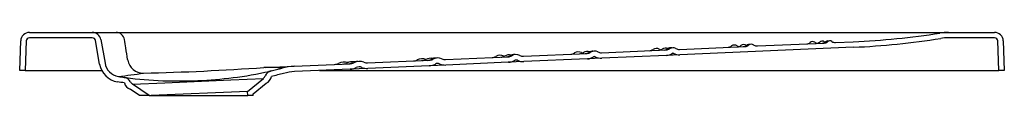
# Model space of a CAD drawing. Header units: millimetres. Extents: x 0 to 0.902, y -0.023 to 0.035.
import ezdxf

# ---------------------------------------------------------------- set-up
doc = ezdxf.new("R2010")
doc.units = ezdxf.units.MM
doc.layers.add('BLOCKS', color=3, linetype='Continuous')

msp = doc.modelspace()

# ---------------------------------------------------------------- linework, layer by layer
at = {"layer": 'BLOCKS'}
for p, q in [((0, 0), (0.00095, 0.02728)), ((0.00595, 0.0271), (0.005, 0)), ((0.00895, 0.035), (0.06651, 0.035)), ((0.06651, 0.03), (0.00895, 0.03)), ((0.06651, 0.035), (0.08834, 0.035)), ((0.07328, 0.00591), (0.06946, 0.02752)), ((0.07439, 0.02839), (0.0782, 0.00677)), ((0.08834, 0.035), (0.10694, 0.035)), ((0.10694, 0.035), (0.52511, 0.035)), ((0.52511, 0.035), (0.85124, 0.035)), ((0.85124, 0.035), (0.8935, 0.035)), ((0.8935, 0.03), (0.85124, 0.03)), ((0.89744, 0), (0.89649, 0.0271)), ((0.90149, 0.02728), (0.90244, 0)), ((0.53326, 0.01629), (0.59246, 0.01888)), ((0.59566, 0.01997), (0.59566, 0.01997)), ((0.60143, 0.02022), (0.60143, 0.02022)), ((0.60471, 0.01941), (0.66486, 0.02204)), ((0.76426, 0.02137), (0.60493, 0.01442)), ((0.66606, 0.0231), (0.66606, 0.0231)), ((0.66799, 0.02319), (0.66799, 0.02319)), ((0.67296, 0.0234), (0.67296, 0.0234)), ((0.67617, 0.02253), (0.73726, 0.0252)), ((0.73747, 0.02628), (0.73747, 0.02628)), ((0.7403, 0.0264), (0.7403, 0.0264)), ((0.7445, 0.02659), (0.7445, 0.02659)), ((0.74764, 0.02565), (0.76404, 0.02637)), ((0.3189, 0.00693), (0.37523, 0.00939)), ((0.39035, 0.01005), (0.44764, 0.01255)), ((0.45095, 0.01355), (0.45095, 0.01355)), ((0.45353, 0.00926), (0.45352, 0.00926)), ((0.45843, 0.01387), (0.45843, 0.01387)), ((0.4618, 0.01317), (0.52005, 0.01572)), ((0.52027, 0.01072), (0.46202, 0.00818)), ((0.52033, 0.01072), (0.52027, 0.01072)), ((0.53347, 0.0113), (0.52033, 0.01072)), ((0.52331, 0.01676), (0.52331, 0.01676)), ((0.52604, 0.01256), (0.52603, 0.01256)), ((0.52758, 0.01263), (0.52604, 0.01256)), ((0.52992, 0.01705), (0.52992, 0.01705)), ((0.59268, 0.01388), (0.53347, 0.0113)), ((0.59273, 0.01388), (0.59268, 0.01388)), ((0.60493, 0.01442), (0.59273, 0.01388)), ((0.59891, 0.0159), (0.59855, 0.01588)), ((0.005, 0), (0, 0)), ((0.005, 0), (0.01, 0)), ((0.01, 0), (0.07531, 0)), ((0.22521, 0.00284), (0.25167, 0.004)), ((0.25167, 0.004), (0.30282, 0.00623)), ((0.30304, 0.00124), (0.25188, -0.001)), ((0.27474, 0), (0.89244, 0)), ((0.3031, 0.00124), (0.30304, 0.00124)), ((0.31912, 0.00194), (0.3031, 0.00124)), ((0.30853, 0.00271), (0.30851, 0.00271)), ((0.37545, 0.0044), (0.31912, 0.00194)), ((0.37551, 0.0044), (0.37545, 0.0044)), ((0.39057, 0.00506), (0.37551, 0.0044)), ((0.38103, 0.00598), (0.38102, 0.00598)), ((0.44786, 0.00756), (0.39057, 0.00506)), ((0.44792, 0.00756), (0.44786, 0.00756)), ((0.46202, 0.00818), (0.44792, 0.00756)), ((0.89244, 0), (0.89744, 0)), ((0.90244, 0), (0.89744, 0)), ((0.13311, -0.01119), (0.19367, -0.00854)), ((0.19367, -0.00854), (0.22331, -0.00725)), ((0.20882, -0.01914), (0.22331, -0.00725)), ((0.10994, -0.023), (0.1013, -0.01709)), ((0.10342, -0.01248), (0.13311, -0.01119)), ((0.1188, -0.023), (0.10342, -0.01248)), ((0.21392, -0.02142), (0.22582, -0.01165)), ((0.1188, -0.023), (0.10994, -0.023)), ((0.1188, -0.023), (0.12049, -0.023)), ((0.20882, -0.01914), (0.12049, -0.023)), ((0.12049, -0.023), (0.20898, -0.023)), ((0.20898, -0.023), (0.20882, -0.01914)), ((0.21399, -0.023), (0.20898, -0.023)), ((0.21399, -0.023), (0.21392, -0.02142))]:
    msp.add_line(p, q, dxfattribs=at)
for centre, radius, start, end in [((0.00895, 0.027), 0.008, 90, 178), ((0.00895, 0.027), 0.003, 90, 178), ((0.06651, 0.027), 0.008, 10, 90), ((0.06651, 0.027), 0.003, 10, 90), ((0.74076, 0.02375), 0.0034, 77.47724, 130.71321), ((0.74252, 0.02383), 0.0034, 54.28679, 130.71321), ((0.74252, 0.02383), 0.0034, 54.30537, 130.69463), ((0.73351, 0.7257), 0.7, 272.5, 279.0313), ((0.73351, 0.7257), 0.705, 272.5, 279.0313), ((0.85124, -0.01503), 0.05003, 90.00256, 99.02896), ((0.85124, -0.01502), 0.04502, 90.00234, 99.02896), ((0.85124, -0.01502), 0.04502, 90.00259, 99.02896), ((0.8935, 0.027), 0.008, 2, 90), ((0.8935, 0.027), 0.003, 2, 90), ((0.57701, 0.02421), 0.006, 272.5, 305.21895), ((0.58356, 0.01494), 0.00534, 59.78105, 125.21895), ((0.58544, 0.02458), 0.006, 272.5, 305.21895), ((0.58926, 0.02474), 0.006, 239.78105, 253.90918), ((0.59199, 0.01531), 0.00534, 64.18523, 125.21895), ((0.59051, 0.0248), 0.006, 272.5, 305.21895), ((0.5922, 0.02487), 0.006, 272.5, 305.21895), ((0.5922, 0.02487), 0.006, 272.50063, 305.21687), ((0.59705, 0.01553), 0.00534, 83.39093, 125.21895), ((0.59874, 0.0156), 0.00534, 59.78105, 125.21895), ((0.59874, 0.0156), 0.00534, 59.78364, 125.21636), ((0.60445, 0.02541), 0.006, 239.78105, 272.5), ((0.60445, 0.02541), 0.006, 239.78313, 272.49937), ((0.64913, 0.02686), 0.0055, 272.5, 307.7761), ((0.65513, 0.01911), 0.0043, 57.2239, 127.7761), ((0.66044, 0.02735), 0.0055, 237.2239, 258.21976), ((0.65773, 0.02723), 0.0055, 272.5, 307.7761), ((0.66373, 0.01948), 0.0043, 57.2239, 127.7761), ((0.6629, 0.02746), 0.0055, 272.5, 307.7761), ((0.66462, 0.02753), 0.0055, 272.5, 307.7761), ((0.66462, 0.02754), 0.00551, 272.52689, 307.74516), ((0.66904, 0.02773), 0.0055, 237.2239, 238.51101), ((0.6689, 0.01971), 0.0043, 80.92163, 127.7761), ((0.67063, 0.01978), 0.0043, 57.2239, 127.7761), ((0.67063, 0.01978), 0.0043, 57.23142, 127.76858), ((0.67593, 0.02803), 0.0055, 237.2239, 272.5), ((0.67594, 0.02804), 0.00551, 237.25484, 272.47311), ((0.72123, 0.0295), 0.005, 272.5, 310.71321), ((0.72671, 0.02314), 0.0034, 54.28679, 130.71321), ((0.73162, 0.02996), 0.005, 234.28679, 263.2339), ((0.73001, 0.02989), 0.005, 272.5, 310.71321), ((0.73549, 0.02352), 0.0034, 54.28679, 130.71321), ((0.73528, 0.03012), 0.005, 272.5, 310.71321), ((0.73704, 0.03019), 0.005, 272.5, 310.71321), ((0.73704, 0.0302), 0.00501, 272.52088, 310.68276), ((0.74039, 0.03034), 0.005, 234.28679, 241.73751), ((0.74742, 0.03065), 0.005, 234.28679, 272.5), ((0.74742, 0.03066), 0.00501, 234.31724, 272.47912), ((0.11347, 0.01238), 0.01474, 191.16296, 269.94978), ((0.36063, 0.01626), 0.0075, 272.5, 299.26325), ((0.36884, 0.0016), 0.0093, 67.25547, 119.26325), ((0.36856, 0.01661), 0.0075, 272.5, 299.26325), ((0.37677, 0.00195), 0.0093, 77.65641, 119.26325), ((0.37332, 0.01682), 0.0075, 272.5, 299.26325), ((0.37491, 0.01689), 0.0075, 272.50205, 299.26115), ((0.38153, 0.00216), 0.0093, 87.59916, 119.26325), ((0.38312, 0.00223), 0.0093, 65.73683, 119.26317), ((0.39002, 0.01755), 0.0075, 245.73885, 272.49795), ((0.43276, 0.01891), 0.007, 272.5, 301.00896), ((0.44041, 0.00619), 0.00784, 63.99104, 121.00896), ((0.44086, 0.01926), 0.007, 272.5, 301.00896), ((0.44692, 0.01953), 0.007, 243.99104, 246.80803), ((0.4485, 0.00654), 0.00784, 74.42941, 121.00896), ((0.44572, 0.01948), 0.007, 272.5, 301.00896), ((0.44734, 0.01955), 0.007, 272.5, 301.00896), ((0.44734, 0.01955), 0.007, 272.50208, 301.00685), ((0.44734, 0.01955), 0.012, 272.50105, 301.00785), ((0.45337, 0.00675), 0.00784, 86.56103, 121.00896), ((0.45499, 0.00682), 0.00784, 63.99104, 121.00896), ((0.45499, 0.00682), 0.00784, 63.99107, 121.00893), ((0.45499, 0.00682), 0.00284, 63.99127, 121.00873), ((0.4615, 0.02017), 0.012, 243.99215, 272.49895), ((0.4615, 0.02017), 0.007, 243.99104, 272.5), ((0.4615, 0.02017), 0.007, 243.99315, 272.49792), ((0.50489, 0.02156), 0.0065, 272.5, 302.98023), ((0.51198, 0.01063), 0.00652, 62.01977, 122.98023), ((0.51315, 0.02192), 0.0065, 272.5, 302.98023), ((0.51809, 0.02214), 0.0065, 242.01977, 250.14256), ((0.52024, 0.01099), 0.00652, 70.12511, 122.98023), ((0.51811, 0.02214), 0.0065, 272.5, 302.98023), ((0.51977, 0.02221), 0.0065, 272.5, 302.98023), ((0.51977, 0.02221), 0.0065, 272.5014, 302.97847), ((0.51977, 0.02222), 0.01151, 272.51597, 302.96273), ((0.5252, 0.01121), 0.00652, 85.20274, 122.98023), ((0.52686, 0.01128), 0.00652, 62.01977, 122.98023), ((0.52686, 0.01128), 0.00652, 62.02038, 122.97962), ((0.52686, 0.01128), 0.00152, 62.03104, 122.96896), ((0.53297, 0.0228), 0.01151, 242.03727, 272.48403), ((0.53297, 0.02279), 0.0065, 242.01977, 272.5), ((0.53297, 0.02279), 0.0065, 242.02153, 272.4986), ((0.59219, 0.0249), 0.01103, 272.52771, 305.16844), ((0.59874, 0.0156), 0.000342, 60.41764, 124.58236), ((0.60445, 0.02543), 0.01102, 240.60503, 272.47924), ((0.09297, 0.00938), 0.02, 189.99936, 260.51063), ((0.09297, 0.00938), 0.015, 189.99938, 260.51063), ((0.05816, 2.38372), 2.38671, 271.32754, 273.98092), ((0.22785, -0.14354), 0.14636, 84.99641, 91.56268), ((0.25385, -0.04595), 0.05, 92.5, 105.346), ((0.28849, 0.01361), 0.008, 272.5, 297.70877), ((0.29728, -0.00312), 0.0109, 71.61749, 117.70877), ((0.29625, 0.01395), 0.008, 272.5, 297.70877), ((0.30504, -0.00278), 0.0109, 80.13742, 117.70877), ((0.30091, 0.01416), 0.008, 272.5, 297.70877), ((0.30247, 0.01422), 0.008, 272.5014, 297.70711), ((0.30247, 0.01422), 0.013, 272.50131, 297.707), ((0.3097, -0.00258), 0.0109, 88.40592, 117.70877), ((0.31126, -0.00251), 0.0109, 67.29163, 117.70837), ((0.31126, -0.00251), 0.0059, 67.29257, 117.70743), ((0.31855, 0.01493), 0.013, 247.293, 272.49869), ((0.31855, 0.01493), 0.008, 247.29289, 272.4986), ((0.37491, 0.01689), 0.0125, 272.50006, 299.26308), ((0.38312, 0.00223), 0.0043, 65.73713, 119.26287), ((0.39002, 0.01755), 0.0125, 245.73692, 272.49994), ((-0.01316, 0.85918), 0.87078, 276.83663, 278.36075), ((0.09454, -0.01416), 0.008, 29.56265, 81.37955), ((0.14403, 0.34707), 0.3566, 262.48085, 267.91741), ((0.14609, 0.38642), 0.396, 267.8255, 277.17445), ((0.15161, 0.34664), 0.35585, 277.09251, 282.53216), ((0.21775, -0.00149), 0.008, 313.98844, 335.43706), ((0.23231, -0.00815), 0.008, 103.62035, 155.43733), ((0.22274, -0.00427), 0.008, 292.65553, 351.47944), ((0.25385, -0.04595), 0.045, 92.5, 105.346), ((0.10373, -0.00947), 0.008, 193.52031, 252.34433), ((0.10846, -0.00627), 0.008, 209.56291, 231.01156)]:
    msp.add_arc(centre, radius, start, end, dxfattribs=at)
for centre, major_axis, ratio, start_param, end_param in [((0.08834, 0.027), (0, 0.008), 0.987915, 4.886922, 6.283185), ((0.66903, 0.02773), (0.00024, -0.00549), 0.999042, 5.667501, 5.690237), ((0.74038, 0.03034), (0.00022, -0.005), 0.999023, 5.616239, 5.746579), ((0.4474, 0.01955), (-0.00052, 0.01199), 0.991894, 3.141593, 3.639168), ((0.51983, 0.02221), (-0.0005, 0.01149), 0.991727, 3.141593, 3.673573), ((0.59225, 0.02487), (-0.00048, 0.01099), 0.991558, 3.141593, 3.698856), ((0.30253, 0.01423), (-0.00057, 0.01299), 0.992224, 3.141593, 3.581569), ((0.37497, 0.01689), (-0.00055, 0.01249), 0.99206, 3.141593, 3.608699)]:
    msp.add_ellipse(centre, major_axis=major_axis, ratio=ratio, start_param=start_param, end_param=end_param, dxfattribs=at)
for points, knots in [([(0.0989, 0.0101), (0.09836, 0.01367), (0.09782, 0.01724), (0.09728, 0.02081), (0.09689, 0.02334), (0.09651, 0.02586), (0.09613, 0.02839)], [0.01301244, 0.01301244, 0.01301244, 0.01301244, 0.024, 0.024, 0.024, 0.03177613, 0.03177613, 0.03177613, 0.03177613]), ([(0.59904, 0.01583), (0.59902, 0.01584), (0.59899, 0.01586), (0.59895, 0.01588), (0.59894, 0.01589), (0.59892, 0.0159), (0.59891, 0.0159), (0.59891, 0.0159)], [89.0180391, 89.0180391, 89.0180391, 89.0180391, 89.100748, 89.100748, 89.148093, 89.148093, 89.161437, 89.161437, 89.161437, 89.161437]), ([(0.09574, -0.00625), (0.09574, -0.00625), (0.09577, -0.00626), (0.09591, -0.00627), (0.09601, -0.00629), (0.09641, -0.00634), (0.09682, -0.0064), (0.09736, -0.00647)], [0.01430751, 0.01430751, 0.01430751, 0.01430751, 0.01782764, 0.01782764, 0.02139317, 0.02139317, 0.02852422, 0.02852422, 0.02852422, 0.02852422]), ([(0.22883, -0.00073), (0.22936, -0.00061), (0.22976, -0.00052), (0.23029, -0.0004), (0.23042, -0.00037), (0.23042, -0.00037), (0.23042, -0.00037), (0.23042, -0.00037)], [0, 0, 0, 0, 0.00712668, 0.00712668, 0.01425336, 0.01425336, 0.0143013, 0.0143013, 0.0143013, 0.0143013])]:
    msp.add_open_spline(points, degree=3, knots=knots, dxfattribs=at)
for points in [[(0.0989, 0.0101), (0.09894, 0.00991), (0.09897, 0.00972), (0.09901, 0.00953)], [(0.22521, 0.00284), (0.22476, 0.00282), (0.22431, 0.0028), (0.22386, 0.00277)], [(0.23042, -0.00037), (0.23383, 0.00046), (0.23723, 0.00133), (0.24061, 0.00226)], [(0.0905, -0.00542), (0.09224, -0.00571), (0.09399, -0.00599), (0.09574, -0.00625)], [(0.24194, -0.00256), (0.23819, -0.00359), (0.23443, -0.00455), (0.23066, -0.00546)], [(0.09595, -0.01134), (0.09386, -0.01103), (0.09176, -0.0107), (0.08967, -0.01035)]]:
    msp.add_open_spline(points, degree=3, dxfattribs=at)

doc.saveas('drawing.dxf')
